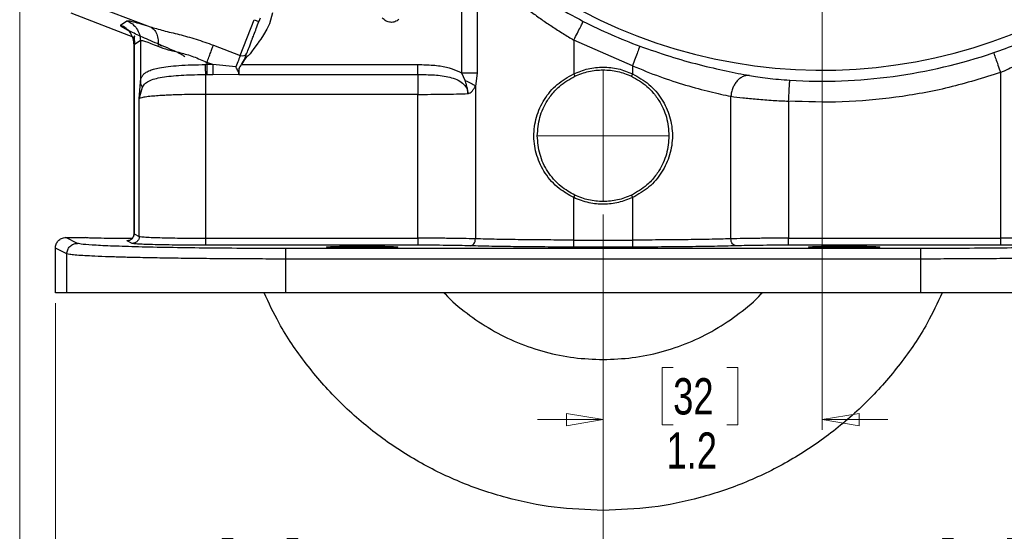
# Model space of a CAD drawing. Header units: inches. Extents: x 0.6 to 16.3, y 0.2 to 11.5.
# Tile 10 of 14: x 9.5 to 13.3, y 4 to 6. Entities that reach past the tile are written whole.
import ezdxf

# ---------------------------------------------------------------- set-up
doc = ezdxf.new("R2010")
doc.units = ezdxf.units.IN
doc.header["$MEASUREMENT"] = 0
doc.linetypes.add('CENTERX2', pattern=[0.8, 0.5, -0.1, 0.1, -0.1])
doc.styles.add('SLDTEXTSTYLE0', font='TXT', dxfattribs={"width": 0.75})
doc.dimstyles.new('SLDDIMSTYLE0', dxfattribs={"dimtxt": 0.137795, "dimasz": 0.14, "dimexe": 0, "dimexo": 0.0625, "dimgap": 0.034449, "dimtad": 0, "dimtih": 1, "dimtoh": 1, "dimdec": 1, "dimlfac": 1.5, "dimrnd": 1e-09, "dimzin": 12, "dimdsep": 46, "dimtxsty": 'SLDTEXTSTYLE0', "dimblk1": 'CLOSED', "dimblk2": 'CLOSED', "dimsah": 1, "dimcen": 0.09, "dimadec": 0, "dimazin": 3, "dimtfac": 1, "dimtdec": 1, "dimtofl": 0, "dimtmove": 0, "dimatfit": 3, "dimldrblk": 'CLOSED', "dimfxl": 0, "dimfrac": 2, "dimtolj": 1, "dimtzin": 12, "dimarcsym": 0})
doc.dimstyles.new('SLDDIMSTYLE1', dxfattribs={"dimtxt": 0.137795, "dimasz": 0.14, "dimexe": 0, "dimexo": 0.0625, "dimgap": 0.034449, "dimtad": 0, "dimdec": 1, "dimlfac": 1.5, "dimrnd": 1e-09, "dimzin": 12, "dimdsep": 46, "dimtxsty": 'SLDTEXTSTYLE0', "dimblk1": 'CLOSED', "dimblk2": 'CLOSED', "dimsah": 1, "dimcen": 0.09, "dimadec": 0, "dimazin": 3, "dimtfac": 1, "dimtdec": 1, "dimtmove": 0, "dimatfit": 0, "dimldrblk": 'CLOSED', "dimfxl": 0, "dimfrac": 2, "dimtolj": 1, "dimtzin": 12, "dimarcsym": 0})
doc.dimstyles.new('SLDDIMSTYLE2', dxfattribs={"dimtxt": 0.137795, "dimasz": 0.14, "dimexe": 0, "dimexo": 0.0625, "dimgap": 0.034449, "dimtad": 0, "dimdec": 1, "dimlfac": 1.5, "dimrnd": 1e-09, "dimzin": 12, "dimdsep": 46, "dimtxsty": 'SLDTEXTSTYLE0', "dimblk1": 'CLOSED', "dimblk2": 'CLOSED', "dimsah": 1, "dimcen": 0.09, "dimadec": 0, "dimazin": 3, "dimtfac": 1, "dimtofl": 0, "dimtmove": 0, "dimatfit": 3, "dimldrblk": 'CLOSED', "dimfxl": 0, "dimfrac": 2, "dimtolj": 1, "dimtzin": 12, "dimarcsym": 0})
doc.dimstyles.new('SLDDIMSTYLE3', dxfattribs={"dimtxt": 0.137795, "dimasz": 0.14, "dimexe": 0, "dimexo": 0.0625, "dimgap": 0.034449, "dimtad": 0, "dimdec": 1, "dimlfac": 1.5, "dimrnd": 1e-09, "dimzin": 12, "dimdsep": 46, "dimtxsty": 'SLDTEXTSTYLE0', "dimblk1": 'CLOSED', "dimblk2": 'CLOSED', "dimsah": 1, "dimcen": 0.09, "dimadec": 0, "dimazin": 3, "dimtfac": 1, "dimtdec": 1, "dimtofl": 0, "dimtmove": 0, "dimatfit": 3, "dimldrblk": 'CLOSED', "dimfxl": 0, "dimfrac": 2, "dimtolj": 1, "dimtzin": 12, "dimarcsym": 0})

# ---------------------------------------------------------------- blocks, each defined once
blk = doc.blocks.new('_Closed')
at = {"color": 0, "linetype": 'ByBlock', "lineweight": -2}
for p, q in [((-1, 0.166667), (0, 0)), ((-1, 0.166667), (-1, -0.166667)), ((0, 0), (-1, -0.166667)), ((0, 0), (-1, 0))]:
    blk.add_line(p, q, dxfattribs=at)
blk = doc.blocks.new('_D_1')
at = {"color": 7, "linetype": 'Continuous', "lineweight": 0}
for p, q in [((12.5938, 7.7259), (12.5938, 4.4276)), ((11.7605, 5.2459), (11.7605, 4.4276)), ((12.0268, 4.6654), (11.9848, 4.6654)), ((11.9848, 4.6654), (11.9848, 4.4467)), ((12.2305, 4.6654), (12.2724, 4.6654)), ((12.2724, 4.6654), (12.2724, 4.4467)), ((11.7605, 4.467), (11.5105, 4.467)), ((12.5938, 4.467), (12.8438, 4.467)), ((11.9848, 4.4467), (12.0268, 4.4467)), ((12.2724, 4.4467), (12.2305, 4.4467))]:
    blk.add_line(p, q, dxfattribs=at)
at = {"color": 7, "linetype": 'Continuous', "lineweight": 18, "xscale": 0.14, "yscale": 0.14}
blk.add_blockref('_Closed', (11.7605, 4.467), dxfattribs=at)
at = {"color": 7, "linetype": 'Continuous', "lineweight": 18, "xscale": 0.14, "yscale": 0.14, "rotation": 180.0000000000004}
blk.add_blockref('_Closed', (12.5938, 4.467), dxfattribs=at)
at = {"color": 7, "linetype": 'Continuous', "lineweight": 18, "char_height": 0.1378, "attachment_point": 1, "style": 'SLDTEXTSTYLE0'}
for s, insert in [('32', (12.0268, 4.6243)), ('1.2', (12.0014, 4.4182))]:
    blk.add_mtext(s, dxfattribs=dict(at, insert=insert))
blk = doc.blocks.new('_D_2')
at = {"color": 7, "linetype": 'Continuous', "lineweight": 0}
for p, q in [((9.5416, 6.1795), (9.5416, 3.2166)), ((11.7605, 5.2459), (11.7605, 3.2166)), ((10.8501, 3.4544), (10.8081, 3.4544)), ((10.8081, 3.4544), (10.8081, 3.2357)), ((11.0537, 3.4544), (11.0957, 3.4544)), ((11.0957, 3.4544), (11.0957, 3.2357)), ((9.5416, 3.256), (10.6873, 3.256)), ((10.8081, 3.2357), (10.8501, 3.2357)), ((11.0957, 3.2357), (11.0537, 3.2357)), ((11.7605, 3.256), (11.2166, 3.256))]:
    blk.add_line(p, q, dxfattribs=at)
at = {"color": 7, "linetype": 'Continuous', "lineweight": 18, "xscale": 0.14, "yscale": 0.14, "rotation": 180.0000000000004}
blk.add_blockref('_Closed', (9.5416, 3.256), dxfattribs=at)
at = {"color": 7, "linetype": 'Continuous', "lineweight": 18, "xscale": 0.14, "yscale": 0.14}
blk.add_blockref('_Closed', (11.7605, 3.256), dxfattribs=at)
at = {"color": 7, "linetype": 'Continuous', "lineweight": 18, "char_height": 0.1378, "attachment_point": 1, "style": 'SLDTEXTSTYLE0'}
for s, insert in [('85', (10.8501, 3.4133)), ('3.3', (10.8247, 3.2071))]:
    blk.add_mtext(s, dxfattribs=dict(at, insert=insert))
blk = doc.blocks.new('_D_3')
at = {"color": 7, "linetype": 'Continuous', "lineweight": 0}
for p, q in [((11.7605, 5.2459), (11.7605, 3.7773)), ((9.6772, 4.9095), (9.6772, 3.7773)), ((10.3533, 4.0152), (10.3113, 4.0152)), ((10.3113, 4.0152), (10.3113, 3.7964)), ((10.557, 4.0152), (10.5989, 4.0152)), ((10.5989, 4.0152), (10.5989, 3.7964)), ((9.6772, 3.8167), (10.1905, 3.8167)), ((10.3113, 3.7964), (10.3533, 3.7964)), ((10.5989, 3.7964), (10.557, 3.7964)), ((11.7605, 3.8167), (10.7198, 3.8167))]:
    blk.add_line(p, q, dxfattribs=at)
at = {"color": 7, "linetype": 'Continuous', "lineweight": 18, "xscale": 0.14, "yscale": 0.14, "rotation": 180.0000000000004}
blk.add_blockref('_Closed', (9.6772, 3.8167), dxfattribs=at)
at = {"color": 7, "linetype": 'Continuous', "lineweight": 18, "xscale": 0.14, "yscale": 0.14}
blk.add_blockref('_Closed', (11.7605, 3.8167), dxfattribs=at)
at = {"color": 7, "linetype": 'Continuous', "lineweight": 18, "char_height": 0.1378, "attachment_point": 1, "style": 'SLDTEXTSTYLE0'}
for s, insert in [('79', (10.3533, 3.974)), ('3.1', (10.3279, 3.7679))]:
    blk.add_mtext(s, dxfattribs=dict(at, insert=insert))
blk = doc.blocks.new('_D_4')
at = {"color": 7, "linetype": 'Continuous', "lineweight": 0}
for p, q in [((11.7605, 5.2459), (11.7605, 3.7773)), ((13.8438, 4.9095), (13.8438, 3.7773)), ((13.0927, 4.0152), (13.0508, 4.0152)), ((13.0508, 4.0152), (13.0508, 3.7964)), ((13.2964, 4.0152), (13.3384, 4.0152)), ((13.3384, 4.0152), (13.3384, 3.7964)), ((11.7605, 3.8167), (12.9299, 3.8167)), ((13.0508, 3.7964), (13.0927, 3.7964)), ((13.3384, 3.7964), (13.2964, 3.7964)), ((13.8438, 3.8167), (13.4592, 3.8167))]:
    blk.add_line(p, q, dxfattribs=at)
at = {"color": 7, "linetype": 'Continuous', "lineweight": 18, "xscale": 0.14, "yscale": 0.14, "rotation": 180.0000000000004}
blk.add_blockref('_Closed', (11.7605, 3.8167), dxfattribs=at)
at = {"color": 7, "linetype": 'Continuous', "lineweight": 18, "xscale": 0.14, "yscale": 0.14}
blk.add_blockref('_Closed', (13.8438, 3.8167), dxfattribs=at)
at = {"color": 7, "linetype": 'Continuous', "lineweight": 18, "char_height": 0.1378, "attachment_point": 1, "style": 'SLDTEXTSTYLE0'}
for s, insert in [('79', (13.0927, 3.974)), ('3.1', (13.0673, 3.7679))]:
    blk.add_mtext(s, dxfattribs=dict(at, insert=insert))
blk = doc.blocks.new('_D_5')
at = {"color": 7, "linetype": 'Continuous', "lineweight": 0}
for p, q in [((14.8572, 6.5954), (14.8572, 3.2166)), ((11.7605, 5.2459), (11.7605, 3.2166)), ((12.9738, 3.4544), (12.9318, 3.4544)), ((12.9318, 3.4544), (12.9318, 3.2357)), ((13.2793, 3.4544), (13.3212, 3.4544)), ((13.3212, 3.4544), (13.3212, 3.2357)), ((11.7605, 3.256), (12.811, 3.256)), ((12.9318, 3.2357), (12.9738, 3.2357)), ((13.3212, 3.2357), (13.2793, 3.2357)), ((14.8572, 3.256), (13.4421, 3.256))]:
    blk.add_line(p, q, dxfattribs=at)
at = {"color": 7, "linetype": 'Continuous', "lineweight": 18, "xscale": 0.14, "yscale": 0.14, "rotation": 180.0000000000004}
blk.add_blockref('_Closed', (11.7605, 3.256), dxfattribs=at)
at = {"color": 7, "linetype": 'Continuous', "lineweight": 18, "xscale": 0.14, "yscale": 0.14}
blk.add_blockref('_Closed', (14.8572, 3.256), dxfattribs=at)
at = {"color": 7, "linetype": 'Continuous', "lineweight": 18, "char_height": 0.1378, "attachment_point": 1, "style": 'SLDTEXTSTYLE0'}
for s, insert in [('118', (12.9738, 3.4133)), ('4.6', (12.9993, 3.2071))]:
    blk.add_mtext(s, dxfattribs=dict(at, insert=insert))
blk = doc.blocks.new('_D_6')
at = {"color": 7, "linetype": 'Continuous', "lineweight": 0}
for p, q in [((13.2822, 7.7653), (15.2832, 7.7653)), ((15.2439, 7.7653), (15.2439, 6.4641)), ((15.0911, 6.4361), (15.0492, 6.4361)), ((15.0492, 6.4361), (15.0492, 6.2174)), ((15.3966, 6.4361), (15.4386, 6.4361)), ((15.4386, 6.4361), (15.4386, 6.2174)), ((15.0492, 6.2174), (15.0911, 6.2174)), ((15.4386, 6.2174), (15.3966, 6.2174)), ((15.2439, 4.9489), (15.2439, 6.0112)), ((13.8393, 4.9489), (15.2832, 4.9489))]:
    blk.add_line(p, q, dxfattribs=at)
at = {"color": 7, "linetype": 'Continuous', "lineweight": 18, "xscale": 0.14, "yscale": 0.14}
for p, rotation in [((15.2439, 7.7653, 7.2703), 90.0000000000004), ((15.2439, 4.9489, 7.2703), 270.0000000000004)]:
    blk.add_blockref('_Closed', p, dxfattribs=dict(at, rotation=rotation))
at = {"color": 7, "linetype": 'Continuous', "lineweight": 18, "char_height": 0.1378, "attachment_point": 1, "style": 'SLDTEXTSTYLE0'}
for s, insert in [('107', (15.0911, 6.395)), ('4.2', (15.1166, 6.1889))]:
    blk.add_mtext(s, dxfattribs=dict(at, insert=insert))

msp = doc.modelspace()

# ---------------------------------------------------------------- linework, layer by layer
at = {"color": 7, "linetype": 'Continuous', "lineweight": 25}
for p, q in [((11.2225, 5.7836), (11.2225, 6.1883)), ((11.2813, 6.1883), (11.2813, 5.7836)), ((9.7569, 6.0673), (10.0373, 5.9596)), ((9.7356, 6.0117), (9.9777, 5.9187)), ((10.4562, 5.9914), (10.4514, 5.979)), ((9.9252, 5.9652), (9.9492, 5.9817)), ((10.3805, 5.8502), (10.4327, 5.9861)), ((10.4327, 5.9861), (10.4514, 5.979)), ((9.9762, 5.8911), (9.9762, 5.1724)), ((10.0005, 5.9071), (9.9765, 5.8906)), ((9.9765, 5.8906), (9.9765, 5.1729)), ((10.0005, 5.9071), (10.0005, 5.7494)), ((10.2785, 5.8893), (10.3805, 5.8502)), ((11.8723, 5.8109), (11.6487, 5.9086)), ((11.6487, 5.9086), (11.6487, 5.7807)), ((10.2535, 5.8156), (10.2485, 5.8156)), ((10.2755, 5.8156), (10.2535, 5.8241)), ((10.2535, 5.8241), (10.2535, 5.8156)), ((10.2755, 5.8156), (10.2535, 5.8156)), ((10.3638, 5.8065), (10.2755, 5.8156)), ((10.3853, 5.816), (10.396, 5.8346)), ((10.3966, 5.8344), (10.3857, 5.8156)), ((10.3857, 5.8156), (11.0554, 5.8156)), ((11.8723, 5.8109), (11.8723, 5.7807)), ((10.2493, 5.7779), (10.2535, 5.7779)), ((10.2535, 5.7779), (10.2755, 5.7779)), ((10.2755, 5.7779), (10.3747, 5.7792)), ((10.3747, 5.7779), (10.3758, 5.7808)), ((10.3747, 5.7792), (10.3748, 5.7795)), ((10.3747, 5.7792), (10.3747, 5.7779)), ((10.3747, 5.7779), (11.0554, 5.7779)), ((10.3748, 5.7795), (10.375, 5.7801)), ((10.375, 5.7801), (10.3752, 5.7805)), ((11.2359, 5.7547), (11.2225, 5.7836)), ((11.2813, 5.7836), (11.2748, 5.7342)), ((11.6487, 5.7807), (11.653, 5.7716)), ((11.8723, 5.7807), (11.868, 5.7716)), ((13.2717, 5.7855), (13.2717, 5.1561)), ((9.9963, 5.6859), (10.0005, 5.7494)), ((9.9963, 5.6859), (10.0088, 5.7303)), ((11.2748, 5.7342), (11.2748, 5.1537)), ((11.0554, 5.7025), (10.2493, 5.7025)), ((10.2493, 5.1561), (10.2493, 5.7025)), ((11.0554, 5.1561), (11.0554, 5.7025)), ((12.2462, 5.1537), (12.2462, 5.6951)), ((9.9963, 5.163), (9.9963, 5.6859)), ((12.4656, 5.6766), (12.4656, 5.1561)), ((11.6487, 5.3104), (11.653, 5.3194)), ((11.868, 5.3194), (11.8723, 5.3104)), ((11.6487, 5.1491), (11.6487, 5.3104)), ((11.8723, 5.3104), (11.8723, 5.1491)), ((9.9765, 5.1729), (9.9963, 5.163)), ((9.761, 5.1366), (9.7172, 5.1585)), ((9.7172, 5.1585), (9.7915, 5.1585)), ((9.7915, 5.1586), (9.7915, 5.1585)), ((9.9697, 5.1364), (9.9499, 5.1462)), ((10.2493, 5.1561), (11.0554, 5.1561)), ((11.6487, 5.1491), (11.8723, 5.1491)), ((12.4656, 5.1561), (13.2717, 5.1561)), ((9.721, 5.0967), (9.6772, 5.1186)), ((9.6772, 4.9489), (9.6772, 5.1186)), ((9.721, 4.9489), (9.721, 5.0967)), ((11.0554, 5.1294), (10.2493, 5.1294)), ((12.9678, 5.117), (10.5532, 5.117)), ((11.8723, 5.1224), (11.6487, 5.1224)), ((13.2717, 5.1294), (12.4656, 5.1294)), ((10.5532, 4.9489), (10.5532, 5.077)), ((12.9678, 5.077), (10.5532, 5.077)), ((12.9678, 5.077), (12.9678, 4.9489)), ((9.721, 4.9489), (9.6772, 4.9489)), ((12.9678, 4.9489), (10.5532, 4.9489))]:
    msp.add_line(p, q, dxfattribs=at)
at = {"color": 8, "linetype": 'Continuous', "lineweight": 25}
msp.add_line((10.0738, 5.8916), (10.0807, 5.8867), dxfattribs=at)
at = {"color": 7, "linetype": 'CENTERX2', "lineweight": 18}
for p, q in [((11.7605, 5.7959), (11.7605, 5.2853)), ((11.5102, 5.5455), (12.0239, 5.5455))]:
    msp.add_line(p, q, dxfattribs=at)
at = {"color": 7, "linetype": 'Continuous', "lineweight": 25, "flags": 128}
for points in [[(10.5025, 6.0119), (10.4911, 5.9708), (10.4816, 5.9497), (10.4694, 5.9285), (10.4581, 5.9116), (10.4529, 5.9043), (10.4504, 5.9009), (10.4494, 5.8995), (10.4483, 5.8981), (10.4483, 5.898), (10.4481, 5.8977), (10.4475, 5.8969), (10.4451, 5.8937), (10.4325, 5.8768), (10.4237, 5.8647), (10.4176, 5.8563), (10.4101, 5.8495), (10.4062, 5.8463), (10.4025, 5.8429), (10.3966, 5.8344)], [(10.3805, 5.8502), (10.3791, 5.8464), (10.3774, 5.842), (10.3755, 5.8371), (10.3735, 5.8318), (10.3712, 5.826), (10.3689, 5.8198), (10.3664, 5.8133), (10.3638, 5.8065)]]:
    msp.add_lwpolyline(points, dxfattribs=at)
at = {"color": 8, "linetype": 'Continuous', "lineweight": 25}
msp.add_arc((12.5938, 7.7653), 1.9709, 191.8312, 333.1688, dxfattribs=at)
at = {"color": 7, "linetype": 'Continuous', "lineweight": 25}
for centre, radius, start, end in [((12.5938, 7.7653), 2.0034, 243.0222, 249.7354), ((10.3884, 5.8673), 0.0189, 245.4037, 334.8829), ((12.5938, 7.7653), 2.0127, 266.4856, 288.9009)]:
    msp.add_arc(centre, radius, start, end, dxfattribs=at)
for points, knots in [([(11.275, 6.2486), (11.3027, 6.2264), (11.3581, 6.1821), (11.458, 6.1116), (11.567, 6.0426), (11.6457, 6.0008), (11.685, 5.9799)], [0, 0, 0, 0, 0.251561, 0.502133, 0.751208, 1, 1, 1, 1]), ([(11.2813, 6.1883), (11.2879, 6.182), (11.3014, 6.1693), (11.323, 6.1495), (11.3452, 6.1297), (11.3686, 6.1094), (11.3947, 6.0873), (11.4212, 6.0658), (11.4528, 6.041), (11.4867, 6.0155), (11.5266, 5.9869), (11.5666, 5.9598), (11.6073, 5.9336), (11.6352, 5.9168), (11.6487, 5.9086)], [0, 0, 0, 0, 0.068969, 0.1407, 0.211169, 0.278022, 0.352867, 0.439801, 0.50077, 0.610344, 0.707195, 0.803931, 0.905203, 1, 1, 1, 1]), ([(10.9839, 5.9871), (10.979, 5.9837), (10.9718, 5.9787), (10.9604, 5.9761), (10.9518, 5.9759), (10.9433, 5.9775), (10.9318, 5.9821), (10.9252, 5.9887), (10.9207, 5.9933)], [0, 0, 0, 0, 0.246406, 0.368125, 0.486437, 0.607332, 0.733168, 1, 1, 1, 1]), ([(10.0738, 5.8916), (10.051, 5.9014), (10.0059, 5.9206), (9.9578, 5.9432), (9.9273, 5.9595), (9.9259, 5.9633), (9.9252, 5.9652)], [0, 0, 0, 0, 0.25624, 0.508038, 0.755526, 1, 1, 1, 1]), ([(9.9492, 5.9817), (9.9512, 5.982), (9.9552, 5.9827), (9.9737, 5.9786), (10.0004, 5.9713), (10.025, 5.9635), (10.0373, 5.9596)], [0, 0, 0, 0, 0.248233, 0.496982, 0.747291, 1, 1, 1, 1]), ([(10.0373, 5.9596), (10.054, 5.9546), (10.0883, 5.9442), (10.1483, 5.9303), (10.2128, 5.9129), (10.2565, 5.8972), (10.2785, 5.8893)], [0, 0, 0, 0, 0.23134, 0.476902, 0.735333, 1, 1, 1, 1]), ([(10.0373, 5.9596), (10.0426, 5.9564), (10.0532, 5.95), (10.0637, 5.932), (10.0693, 5.9098), (10.0681, 5.8933), (10.0674, 5.885)], [0, 0, 0, 0, 0.250197, 0.50006, 0.750032, 1, 1, 1, 1]), ([(10.4055, 5.8593), (10.408, 5.866), (10.4132, 5.8794), (10.421, 5.8998), (10.4273, 5.9164), (10.4357, 5.9382), (10.4448, 5.9617), (10.4514, 5.979)], [0, 0, 0, 0, 0.250183, 0.500366, 0.51706, 0.645961, 1, 1, 1, 1]), ([(13.2458, 5.8611), (13.2761, 5.8719), (13.3369, 5.8935), (13.4064, 5.922), (13.4554, 5.9431), (13.4882, 5.9577), (13.5167, 5.9706), (13.531, 5.9769), (13.538, 5.9801)], [0, 0, 0, 0, 0.2461184, 0.4943254, 0.6206289, 0.745797, 0.8736519, 1, 1, 1, 1]), ([(9.9801, 5.9238), (9.9795, 5.9236), (9.9771, 5.9229), (9.977, 5.9166), (9.9781, 5.9053), (9.9777, 5.8941), (9.9775, 5.8892)], [0, 0, 0, 0, 0.118863, 0.452476, 0.756016, 1, 1, 1, 1]), ([(13.2717, 5.7855), (13.2818, 5.7901), (13.3013, 5.799), (13.332, 5.814), (13.361, 5.8288), (13.3861, 5.8422), (13.407, 5.8537), (13.4254, 5.864), (13.4496, 5.878), (13.4762, 5.8938), (13.5015, 5.9089), (13.5192, 5.919), (13.5229, 5.9199), (13.5247, 5.9203)], [0, 0, 0, 0, 0.080595, 0.156466, 0.252756, 0.32624, 0.379684, 0.446655, 0.506191, 0.631628, 0.755592, 0.878729, 1, 1, 1, 1]), ([(10.0005, 5.9071), (10.002, 5.9074), (10.005, 5.9081), (10.0191, 5.9041), (10.0394, 5.8967), (10.058, 5.889), (10.0674, 5.885)], [0, 0, 0, 0, 0.246394, 0.494827, 0.743394, 1, 1, 1, 1]), ([(10.0674, 5.885), (10.0801, 5.8806), (10.1053, 5.8718), (10.1524, 5.8615), (10.2031, 5.8469), (10.2366, 5.8317), (10.2535, 5.8241)], [0, 0, 0, 0, 0.247582, 0.495331, 0.745832, 1, 1, 1, 1]), ([(10.1691, 5.8453), (10.1675, 5.8468), (10.1644, 5.85), (10.1442, 5.8605), (10.1144, 5.8743), (10.0874, 5.8858), (10.0738, 5.8916)], [0, 0, 0, 0, 0.244577, 0.492289, 0.744095, 1, 1, 1, 1]), ([(11.9, 5.8859), (11.9381, 5.8725), (12.0145, 5.8457), (12.1267, 5.8145), (12.2317, 5.7901), (12.2885, 5.7796), (12.317, 5.7742)], [0, 0, 0, 0, 0.2477, 0.496274, 0.746875, 1, 1, 1, 1]), ([(10.0005, 5.7494), (10.0017, 5.7562), (10.0036, 5.767), (10.0113, 5.7776), (10.0202, 5.7854), (10.0331, 5.7925), (10.0507, 5.7987), (10.0747, 5.8043), (10.1066, 5.809), (10.1475, 5.8126), (10.1956, 5.815), (10.2305, 5.8154), (10.2485, 5.8156)], [0, 0, 0, 0, 0.112911, 0.176582, 0.245364, 0.323626, 0.407307, 0.496563, 0.609435, 0.73088, 0.861033, 1, 1, 1, 1]), ([(10.2493, 5.7779), (10.2492, 5.7796), (10.249, 5.7831), (10.2488, 5.7922), (10.2486, 5.8033), (10.2485, 5.8115), (10.2485, 5.8156)], [0, 0, 0, 0, 0.2500646, 0.5, 0.7499354, 1, 1, 1, 1]), ([(10.375, 5.7801), (10.3752, 5.7814), (10.3754, 5.784), (10.3724, 5.7905), (10.3682, 5.7981), (10.3653, 5.8037), (10.3638, 5.8065)], [0, 0, 0, 0, 0.233152, 0.496846, 0.748077, 1, 1, 1, 1]), ([(10.3752, 5.7805), (10.3756, 5.7826), (10.3763, 5.7869), (10.3754, 5.7948), (10.3766, 5.8016), (10.3795, 5.8084), (10.383, 5.813), (10.3853, 5.816)], [0, 0, 0, 0, 0.245853, 0.495972, 0.621807, 0.748508, 1, 1, 1, 1]), ([(10.3758, 5.7808), (10.3762, 5.7829), (10.3769, 5.7871), (10.3758, 5.7948), (10.377, 5.8016), (10.3799, 5.8083), (10.3834, 5.8127), (10.3857, 5.8156)], [0, 0, 0, 0, 0.248669, 0.498858, 0.625136, 0.748849, 1, 1, 1, 1]), ([(10.3853, 5.816), (10.3853, 5.816), (10.3854, 5.8159), (10.3855, 5.8158), (10.3857, 5.8157), (10.3857, 5.8156)], [0, 0, 0, 0, 0.276479, 0.562662, 1, 1, 1, 1]), ([(10.3966, 5.8344), (10.3965, 5.8344), (10.3964, 5.8345), (10.3963, 5.8345), (10.3962, 5.8346), (10.3961, 5.8346), (10.396, 5.8346), (10.396, 5.8346), (10.396, 5.8346)], [0, 0, 0, 0, 0.239646, 0.368513, 0.500259, 0.631643, 0.76056, 1, 1, 1, 1]), ([(11.0554, 5.8156), (11.0655, 5.8155), (11.0848, 5.8153), (11.1134, 5.8138), (11.1473, 5.8099), (11.185, 5.8024), (11.2107, 5.7895), (11.2225, 5.7836)], [0, 0, 0, 0, 0.174549, 0.337405, 0.499561, 0.770755, 1, 1, 1, 1]), ([(11.6487, 5.7807), (11.6667, 5.7878), (11.7026, 5.8021), (11.7605, 5.8077), (11.8185, 5.8021), (11.8543, 5.7878), (11.8723, 5.7807)], [0, 0, 0, 0, 0.250223, 0.500002, 0.749743, 1, 1, 1, 1]), ([(11.8723, 5.8109), (11.9069, 5.7968), (11.975, 5.7691), (12.0755, 5.7367), (12.1692, 5.7116), (12.2205, 5.7006), (12.2462, 5.6951)], [0, 0, 0, 0, 0.255037, 0.501553, 0.750936, 1, 1, 1, 1]), ([(10.0088, 5.7303), (10.012, 5.7354), (10.0185, 5.7458), (10.0365, 5.7558), (10.0608, 5.7637), (10.091, 5.7693), (10.1262, 5.7733), (10.1651, 5.7759), (10.2065, 5.7775), (10.2351, 5.7778), (10.2493, 5.7779)], [0, 0, 0, 0, 0.1223905, 0.2475281, 0.3735932, 0.4997496, 0.6254944, 0.7507457, 0.8755397, 1, 1, 1, 1]), ([(10.3758, 5.7808), (10.3757, 5.7808), (10.3756, 5.7808), (10.3754, 5.7808), (10.3753, 5.7806), (10.3752, 5.7805), (10.3752, 5.7805)], [0, 0, 0, 0, 0.244494, 0.499938, 0.754968, 1, 1, 1, 1]), ([(11.0554, 5.7779), (11.0765, 5.7777), (11.1176, 5.7774), (11.1675, 5.7713), (11.2033, 5.7598), (11.2257, 5.7467), (11.2394, 5.7311), (11.2453, 5.7165), (11.2458, 5.7089), (11.2461, 5.7052)], [0, 0, 0, 0, 0.283626, 0.55181, 0.675782, 0.791237, 0.898583, 0.949807, 1, 1, 1, 1]), ([(11.6487, 5.3104), (11.6296, 5.3211), (11.5874, 5.3446), (11.5383, 5.3999), (11.5053, 5.4685), (11.4935, 5.5428), (11.5037, 5.6174), (11.5348, 5.6852), (11.5831, 5.7434), (11.6268, 5.7682), (11.6487, 5.7807)], [0, 0, 0, 0, 0.110482, 0.244407, 0.370029, 0.495469, 0.620683, 0.746398, 0.872841, 1, 1, 1, 1]), ([(11.5102, 5.5455), (11.5121, 5.5691), (11.516, 5.6163), (11.5395, 5.6663), (11.5662, 5.7046), (11.5979, 5.7398), (11.6325, 5.7598), (11.653, 5.7716)], [0, 0, 0, 0, 0.249562, 0.499475, 0.577977, 0.75005, 1, 1, 1, 1]), ([(11.868, 5.7716), (11.8885, 5.7598), (11.9193, 5.7421), (11.9466, 5.7135), (11.9614, 5.6953), (11.9814, 5.6665), (12.005, 5.6163), (12.0089, 5.5691), (12.0108, 5.5455)], [0, 0, 0, 0, 0.249715, 0.375034, 0.419462, 0.50039, 0.750212, 1, 1, 1, 1]), ([(11.8723, 5.7807), (11.8939, 5.7683), (11.9372, 5.7436), (11.9855, 5.6864), (12.0167, 5.6193), (12.0274, 5.5455), (12.0167, 5.4718), (11.9854, 5.4047), (11.9374, 5.3473), (11.894, 5.3227), (11.8723, 5.3104)], [0, 0, 0, 0, 0.125897, 0.251197, 0.375791, 0.50002, 0.624131, 0.748703, 0.873994, 1, 1, 1, 1]), ([(12.317, 5.7742), (12.3129, 5.7743), (12.3047, 5.7745), (12.2923, 5.7706), (12.2805, 5.7637), (12.2698, 5.7538), (12.2607, 5.7414), (12.2535, 5.7271), (12.2483, 5.7114), (12.2469, 5.7005), (12.2462, 5.6951)], [0, 0, 0, 0, 0.125207, 0.250544, 0.37559, 0.500227, 0.625018, 0.750069, 0.875077, 1, 1, 1, 1]), ([(12.317, 5.7742), (12.3272, 5.7725), (12.3475, 5.769), (12.3855, 5.7639), (12.4269, 5.7594), (12.456, 5.7574), (12.4705, 5.7564)], [0, 0, 0, 0, 0.252106, 0.50281, 0.752157, 1, 1, 1, 1]), ([(11.2461, 5.7052), (11.2461, 5.7052), (11.2461, 5.7051), (11.2461, 5.7051), (11.2461, 5.7051), (11.2461, 5.7051), (11.2461, 5.7051), (11.2461, 5.7051), (11.2461, 5.7051), (11.2461, 5.7051), (11.2461, 5.7051), (11.2461, 5.7059), (11.2461, 5.7068), (11.246, 5.708), (11.246, 5.7102), (11.2455, 5.7173), (11.244, 5.7274), (11.2408, 5.741), (11.2377, 5.7495), (11.2359, 5.7547)], [0, 0, 0, 0, 0.001527, 0.001862, 0.00193, 0.001938, 0.001943, 0.001948, 0.001956, 0.002021, 0.00257, 0.004067, 0.0479, 0.051514, 0.075494, 0.174199, 0.468825, 0.675501, 1, 1, 1, 1]), ([(11.2461, 5.7052), (11.2479, 5.7056), (11.2545, 5.7073), (11.2653, 5.7166), (11.2714, 5.728), (11.2748, 5.7342)], [0, 0, 0, 0, 0.1398893, 0.5282904, 1, 1, 1, 1]), ([(10.2493, 5.7025), (10.2339, 5.7024), (10.2026, 5.7023), (10.1646, 5.7015), (10.1353, 5.7006), (10.114, 5.6998), (10.0936, 5.6988), (10.0713, 5.6975), (10.0471, 5.6957), (10.0229, 5.693), (10.0029, 5.6897), (9.9986, 5.6873), (9.9963, 5.6859)], [0, 0, 0, 0, 0.1200751, 0.2433391, 0.3062443, 0.369956, 0.4344761, 0.4998066, 0.5988644, 0.7152608, 0.8489795, 1, 1, 1, 1]), ([(11.0554, 5.7025), (11.0722, 5.7025), (11.106, 5.7026), (11.1557, 5.7031), (11.2038, 5.7039), (11.2319, 5.7048), (11.2461, 5.7052)], [0, 0, 0, 0, 0.241747, 0.48899, 0.741738, 1, 1, 1, 1]), ([(12.2462, 5.6951), (12.2608, 5.6932), (12.29, 5.6896), (12.3453, 5.6843), (12.4045, 5.6797), (12.4459, 5.6776), (12.4656, 5.6766)], [0, 0, 0, 0, 0.249433, 0.499494, 0.762913, 1, 1, 1, 1]), ([(11.653, 5.3194), (11.6348, 5.3298), (11.605, 5.3466), (11.5721, 5.3793), (11.5426, 5.4184), (11.5162, 5.4735), (11.5122, 5.5215), (11.5102, 5.5455)], [0, 0, 0, 0, 0.221517, 0.361188, 0.491422, 0.745521, 1, 1, 1, 1]), ([(12.0108, 5.5455), (12.0089, 5.522), (12.005, 5.4748), (11.9815, 5.4248), (11.9549, 5.3865), (11.9231, 5.3513), (11.8885, 5.3313), (11.868, 5.3194)], [0, 0, 0, 0, 0.249633, 0.499501, 0.577922, 0.750051, 1, 1, 1, 1]), ([(11.8723, 5.3104), (11.8547, 5.3034), (11.8197, 5.2894), (11.7632, 5.2836), (11.7047, 5.2884), (11.668, 5.3028), (11.6487, 5.3104)], [0, 0, 0, 0, 0.244462, 0.488763, 0.732552, 1, 1, 1, 1]), ([(9.9762, 5.1733), (9.9761, 5.1718), (9.976, 5.1689), (9.9748, 5.1645), (9.9728, 5.1601), (9.9688, 5.1544), (9.9667, 5.1528), (9.9651, 5.1516)], [0, 0, 0, 0, 0.1126641, 0.2268411, 0.3533997, 0.5161209, 1, 1, 1, 1]), ([(9.6772, 5.1186), (9.6778, 5.1237), (9.6789, 5.1339), (9.6877, 5.147), (9.6984, 5.1545), (9.7087, 5.158), (9.7143, 5.1584), (9.7172, 5.1585)], [0, 0, 0, 0, 0.245809, 0.483726, 0.730788, 0.862768, 1, 1, 1, 1]), ([(10.5532, 5.117), (10.503, 5.117), (10.4027, 5.1172), (10.2575, 5.1183), (10.1229, 5.1201), (10.0039, 5.1226), (9.9044, 5.1256), (9.8288, 5.129), (9.7771, 5.1327), (9.7664, 5.1353), (9.761, 5.1366)], [0, 0, 0, 0, 0.124956, 0.249962, 0.374961, 0.499946, 0.62494, 0.749961, 0.875002, 1, 1, 1, 1]), ([(9.9695, 5.1552), (9.9555, 5.1551), (9.9243, 5.1549), (9.8737, 5.1552), (9.829, 5.156), (9.7976, 5.1571), (9.7935, 5.1581), (9.7915, 5.1585)], [0, 0, 0, 0, 0.169144, 0.376825, 0.584526, 0.792253, 1, 1, 1, 1]), ([(10.2493, 5.1294), (10.2316, 5.1294), (10.1962, 5.1295), (10.1449, 5.1299), (10.0974, 5.1305), (10.0554, 5.1314), (10.0203, 5.1324), (9.9936, 5.1336), (9.9754, 5.135), (9.9716, 5.1359), (9.9697, 5.1364)], [0, 0, 0, 0, 0.1249562, 0.2499624, 0.3749609, 0.4999463, 0.6249397, 0.7499613, 0.8750023, 1, 1, 1, 1]), ([(9.9963, 5.163), (9.9986, 5.1625), (10.0032, 5.1614), (10.0253, 5.16), (10.0553, 5.1588), (10.0914, 5.1578), (10.1307, 5.157), (10.1711, 5.1565), (10.2107, 5.1561), (10.2368, 5.1561), (10.2493, 5.1561)], [0, 0, 0, 0, 0.152262, 0.296742, 0.433436, 0.56234, 0.68345, 0.796765, 0.902282, 1, 1, 1, 1]), ([(11.2748, 5.1537), (11.2594, 5.1541), (11.2291, 5.1548), (11.1734, 5.1555), (11.1151, 5.156), (11.0751, 5.156), (11.0554, 5.1561)], [0, 0, 0, 0, 0.261982, 0.515974, 0.76198, 1, 1, 1, 1]), ([(11.2549, 5.1271), (11.2575, 5.1275), (11.2626, 5.1284), (11.2692, 5.1346), (11.2738, 5.1434), (11.2745, 5.1503), (11.2748, 5.1537)], [0, 0, 0, 0, 0.250433, 0.500128, 0.750069, 1, 1, 1, 1]), ([(11.6487, 5.1491), (11.6152, 5.1491), (11.547, 5.1493), (11.4476, 5.1502), (11.3528, 5.1516), (11.3011, 5.153), (11.2748, 5.1537)], [0, 0, 0, 0, 0.238014, 0.484016, 0.73801, 1, 1, 1, 1]), ([(12.2462, 5.1537), (12.2199, 5.153), (12.1682, 5.1516), (12.0734, 5.1502), (11.974, 5.1493), (11.9058, 5.1491), (11.8723, 5.1491)], [0, 0, 0, 0, 0.261987, 0.51598, 0.761983, 1, 1, 1, 1]), ([(12.4656, 5.1561), (12.4459, 5.156), (12.4059, 5.156), (12.3476, 5.1555), (12.2919, 5.1548), (12.2616, 5.1541), (12.2462, 5.1537)], [0, 0, 0, 0, 0.238022, 0.484027, 0.738019, 1, 1, 1, 1]), ([(12.2661, 5.1271), (12.2636, 5.1275), (12.2584, 5.1285), (12.2518, 5.1346), (12.2472, 5.1434), (12.2465, 5.1503), (12.2462, 5.1537)], [0, 0, 0, 0, 0.2499312, 0.4998718, 0.7495673, 1, 1, 1, 1]), ([(13.76, 5.1366), (13.7546, 5.1353), (13.7439, 5.1327), (13.6922, 5.129), (13.6166, 5.1256), (13.5171, 5.1226), (13.3981, 5.1201), (13.2635, 5.1183), (13.1184, 5.1172), (13.018, 5.117), (12.9678, 5.117)], [0, 0, 0, 0, 0.1249977, 0.2500387, 0.3750603, 0.5000537, 0.6250391, 0.7500376, 0.8750438, 1, 1, 1, 1]), ([(13.5247, 5.163), (13.5224, 5.1625), (13.5178, 5.1614), (13.4957, 5.16), (13.4657, 5.1588), (13.4296, 5.1578), (13.3903, 5.157), (13.3499, 5.1565), (13.3103, 5.1561), (13.2842, 5.1561), (13.2717, 5.1561)], [0, 0, 0, 0, 0.1522621, 0.2967421, 0.4334358, 0.5623396, 0.6834503, 0.7967651, 0.9022821, 1, 1, 1, 1]), ([(13.5513, 5.1364), (13.5494, 5.1359), (13.5456, 5.135), (13.5274, 5.1336), (13.5007, 5.1324), (13.4656, 5.1314), (13.4236, 5.1305), (13.3761, 5.1299), (13.3249, 5.1295), (13.2894, 5.1294), (13.2717, 5.1294)], [0, 0, 0, 0, 0.124998, 0.250039, 0.37506, 0.500054, 0.625039, 0.750038, 0.875044, 1, 1, 1, 1]), ([(10.5532, 5.077), (10.5196, 5.077), (10.4517, 5.0771), (10.3504, 5.0776), (10.2675, 5.0782), (10.2028, 5.0789), (10.1551, 5.0795), (10.1086, 5.0802), (10.0636, 5.0809), (10.0204, 5.0818), (9.9727, 5.0828), (9.9203, 5.0842), (9.8646, 5.086), (9.8173, 5.088), (9.7793, 5.09), (9.7508, 5.0921), (9.7293, 5.0943), (9.7239, 5.0959), (9.721, 5.0967)], [0, 0, 0, 0, 0.0797681, 0.1609509, 0.2435491, 0.2854003, 0.327606, 0.3701664, 0.4130816, 0.4563516, 0.4999766, 0.5640666, 0.6358515, 0.7153292, 0.7800044, 0.8490084, 0.9223405, 1, 1, 1, 1]), ([(10.7082, 5.1225), (10.7102, 5.123), (10.7143, 5.1239), (10.7457, 5.1251), (10.7905, 5.1259), (10.8261, 5.126), (10.8438, 5.1261)], [0, 0, 0, 0, 0.25004, 0.500056, 0.75004, 1, 1, 1, 1]), ([(10.8438, 5.119), (10.8261, 5.119), (10.7905, 5.1191), (10.7457, 5.12), (10.7143, 5.1211), (10.7102, 5.1221), (10.7082, 5.1225)], [0, 0, 0, 0, 0.24996, 0.499944, 0.74996, 1, 1, 1, 1]), ([(10.8438, 5.1261), (10.8616, 5.126), (10.8972, 5.1259), (10.942, 5.1251), (10.9734, 5.1239), (10.9775, 5.123), (10.9795, 5.1225)], [0, 0, 0, 0, 0.24996, 0.499944, 0.74996, 1, 1, 1, 1]), ([(10.9795, 5.1225), (10.9775, 5.1221), (10.9734, 5.1211), (10.942, 5.12), (10.8972, 5.1191), (10.8616, 5.119), (10.8438, 5.119)], [0, 0, 0, 0, 0.25004, 0.500056, 0.75004, 1, 1, 1, 1]), ([(11.2549, 5.1271), (11.2416, 5.1274), (11.2149, 5.1281), (11.1655, 5.1288), (11.1118, 5.1293), (11.0742, 5.1294), (11.0554, 5.1294)], [0, 0, 0, 0, 0.250021, 0.500026, 0.750017, 1, 1, 1, 1]), ([(11.6487, 5.1224), (11.6116, 5.1225), (11.5375, 5.1226), (11.4314, 5.1236), (11.3338, 5.125), (11.2812, 5.1264), (11.2549, 5.1271)], [0, 0, 0, 0, 0.249983, 0.499974, 0.749979, 1, 1, 1, 1]), ([(12.2661, 5.1271), (12.2398, 5.1264), (12.1872, 5.125), (12.0896, 5.1236), (11.9835, 5.1226), (11.9094, 5.1225), (11.8723, 5.1224)], [0, 0, 0, 0, 0.250021, 0.500026, 0.750017, 1, 1, 1, 1]), ([(12.4656, 5.1294), (12.4468, 5.1294), (12.4092, 5.1293), (12.3555, 5.1288), (12.3061, 5.1281), (12.2795, 5.1274), (12.2661, 5.1271)], [0, 0, 0, 0, 0.249983, 0.499974, 0.749979, 1, 1, 1, 1]), ([(12.5415, 5.1225), (12.5435, 5.123), (12.5476, 5.1239), (12.579, 5.1251), (12.6238, 5.1259), (12.6594, 5.126), (12.6772, 5.1261)], [0, 0, 0, 0, 0.25004, 0.500056, 0.75004, 1, 1, 1, 1]), ([(12.6772, 5.119), (12.6594, 5.119), (12.6238, 5.1191), (12.579, 5.12), (12.5476, 5.1211), (12.5435, 5.1221), (12.5415, 5.1225)], [0, 0, 0, 0, 0.24996, 0.499944, 0.74996, 1, 1, 1, 1]), ([(12.6772, 5.1261), (12.6949, 5.126), (12.7305, 5.1259), (12.7753, 5.1251), (12.8067, 5.1239), (12.8108, 5.123), (12.8128, 5.1225)], [0, 0, 0, 0, 0.24996, 0.499944, 0.74996, 1, 1, 1, 1]), ([(12.8128, 5.1225), (12.8108, 5.1221), (12.8067, 5.1211), (12.7753, 5.12), (12.7305, 5.1191), (12.6949, 5.119), (12.6772, 5.119)], [0, 0, 0, 0, 0.25004, 0.500056, 0.75004, 1, 1, 1, 1]), ([(13.8, 5.0967), (13.7971, 5.0959), (13.7917, 5.0943), (13.7702, 5.0921), (13.7417, 5.09), (13.7106, 5.0884), (13.6806, 5.087), (13.6539, 5.086), (13.6263, 5.085), (13.5982, 5.0842), (13.5701, 5.0834), (13.525, 5.0823), (13.4588, 5.0809), (13.3671, 5.0795), (13.2704, 5.0784), (13.1706, 5.0776), (13.0693, 5.0771), (13.0014, 5.077), (12.9678, 5.077)], [0, 0, 0, 0, 0.077662, 0.150997, 0.220004, 0.284683, 0.325405, 0.364201, 0.401072, 0.436018, 0.469038, 0.500132, 0.586982, 0.672416, 0.756434, 0.839037, 0.920226, 1, 1, 1, 1]), ([(11.7605, 4.1222), (11.6984, 4.1246), (11.5742, 4.1293), (11.3911, 4.1671), (11.2143, 4.2267), (11.0468, 4.3094), (10.8916, 4.4131), (10.751, 4.5362), (10.6286, 4.6768), (10.5334, 4.8149), (10.4892, 4.9101), (10.4711, 4.9489)], [0, 0, 0, 0, 0.115092, 0.230184, 0.345276, 0.460368, 0.57546, 0.690552, 0.805644, 0.920736, 1, 1, 1, 1]), ([(11.1552, 4.9489), (11.1565, 4.9473), (11.1822, 4.9178), (11.2421, 4.8697), (11.3339, 4.8069), (11.4342, 4.7577), (11.5398, 4.722), (11.6492, 4.6994), (11.7234, 4.6966), (11.7605, 4.6952)], [0, 0, 0, 0, 0.0091037, 0.174253, 0.3394024, 0.5045518, 0.6697012, 0.8348506, 1, 1, 1, 1]), ([(11.7605, 4.6952), (11.7976, 4.6966), (11.8718, 4.6994), (11.9812, 4.722), (12.0868, 4.7577), (12.1871, 4.8069), (12.2789, 4.8697), (12.3388, 4.9178), (12.3645, 4.9473), (12.3658, 4.9489)], [0, 0, 0, 0, 0.165149, 0.330299, 0.495448, 0.660598, 0.825747, 0.990896, 1, 1, 1, 1]), ([(13.0499, 4.9489), (13.0318, 4.9101), (12.9876, 4.8149), (12.8924, 4.6768), (12.77, 4.5362), (12.6294, 4.4131), (12.4742, 4.3094), (12.3067, 4.2267), (12.1299, 4.1671), (11.9468, 4.1293), (11.8226, 4.1246), (11.7605, 4.1222)], [0, 0, 0, 0, 0.0792642, 0.1943562, 0.3094481, 0.4245401, 0.5396321, 0.6547241, 0.769816, 0.884908, 1, 1, 1, 1])]:
    msp.add_open_spline(points, degree=3, knots=knots, dxfattribs=at)
for points in [[(9.9765, 5.8906), (9.9758, 5.8986), (9.9744, 5.9147), (9.9633, 5.9365), (9.9469, 5.9546), (9.9325, 5.9617), (9.9252, 5.9652)], [(9.9492, 5.9817), (9.9565, 5.9782), (9.9709, 5.9711), (9.9873, 5.9529), (9.9984, 5.9312), (9.9998, 5.9151), (10.0005, 5.9071)], [(11.6487, 5.9086), (11.6534, 5.9178), (11.6627, 5.9361), (11.6745, 5.9593), (11.683, 5.9759), (11.6843, 5.9786), (11.685, 5.9799)], [(10.2535, 5.8241), (10.256, 5.8307), (10.2611, 5.8439), (10.2682, 5.8623), (10.2743, 5.8783), (10.2771, 5.8857), (10.2785, 5.8893)], [(11.9, 5.8859), (11.8994, 5.8845), (11.8984, 5.8817), (11.8919, 5.8642), (11.8829, 5.8397), (11.8758, 5.8205), (11.8723, 5.8109)], [(10.396, 5.8346), (10.3978, 5.8395), (10.4016, 5.8492), (10.4042, 5.8559), (10.4055, 5.8593)], [(13.2458, 5.8611), (13.2463, 5.8597), (13.2473, 5.8568), (13.2533, 5.8392), (13.2618, 5.8146), (13.2684, 5.7952), (13.2717, 5.7855)], [(10.2535, 5.8156), (10.2535, 5.8115), (10.2535, 5.8033), (10.2535, 5.7922), (10.2535, 5.7831), (10.2535, 5.7796), (10.2535, 5.7779)], [(10.2755, 5.8156), (10.2755, 5.8115), (10.2755, 5.8033), (10.2755, 5.7922), (10.2755, 5.7831), (10.2755, 5.7796), (10.2755, 5.7779)], [(11.0554, 5.7779), (11.0554, 5.7796), (11.0554, 5.7831), (11.0554, 5.7922), (11.0554, 5.8033), (11.0554, 5.8115), (11.0554, 5.8156)], [(10.2493, 5.7025), (10.2493, 5.7107), (10.2493, 5.7271), (10.2493, 5.7493), (10.2493, 5.7676), (10.2493, 5.7745), (10.2493, 5.7779)], [(11.0554, 5.7779), (11.0554, 5.7745), (11.0554, 5.7676), (11.0554, 5.7493), (11.0554, 5.7271), (11.0554, 5.7107), (11.0554, 5.7025)], [(11.2813, 5.7836), (11.2773, 5.7836), (11.2694, 5.7836), (11.2548, 5.7836), (11.239, 5.7836), (11.228, 5.7836), (11.2225, 5.7836)], [(11.653, 5.7716), (11.6703, 5.7787), (11.7047, 5.7927), (11.7419, 5.7948), (11.7605, 5.7959)], [(11.7605, 5.7959), (11.7791, 5.7948), (11.8163, 5.7927), (11.8507, 5.7787), (11.868, 5.7716)], [(13.2717, 5.7855), (13.2065, 5.7652), (13.0762, 5.7246), (12.8744, 5.6886), (12.6702, 5.6698), (12.5338, 5.6743), (12.4656, 5.6766)], [(10.0005, 5.7494), (10.001, 5.746), (10.0019, 5.7391), (10.0065, 5.7333), (10.0088, 5.7303)], [(11.2359, 5.7547), (11.2434, 5.7515), (11.2584, 5.7452), (11.2693, 5.7379), (11.2748, 5.7342)], [(12.4656, 5.6766), (12.4662, 5.6868), (12.4674, 5.7073), (12.469, 5.7333), (12.4702, 5.7519), (12.4704, 5.7549), (12.4705, 5.7564)], [(11.7605, 5.2952), (11.7419, 5.2963), (11.7047, 5.2984), (11.6703, 5.3124), (11.653, 5.3194)], [(11.868, 5.3194), (11.8507, 5.3124), (11.8163, 5.2984), (11.7791, 5.2963), (11.7605, 5.2952)], [(9.9499, 5.1462), (9.9534, 5.1467), (9.9603, 5.1475), (9.9691, 5.1536), (9.9753, 5.1624), (9.9761, 5.1694), (9.9765, 5.1729)], [(9.721, 5.0967), (9.7216, 5.1019), (9.7229, 5.1124), (9.7321, 5.1256), (9.7453, 5.1348), (9.7557, 5.136), (9.761, 5.1366)], [(9.9963, 5.163), (9.9959, 5.1595), (9.9951, 5.1525), (9.9889, 5.1437), (9.9801, 5.1376), (9.9732, 5.1368), (9.9697, 5.1364)], [(10.2493, 5.1294), (10.2493, 5.1299), (10.2493, 5.1308), (10.2493, 5.137), (10.2493, 5.1458), (10.2493, 5.1526), (10.2493, 5.1561)], [(11.0554, 5.1561), (11.0554, 5.1526), (11.0554, 5.1458), (11.0554, 5.137), (11.0554, 5.1308), (11.0554, 5.1299), (11.0554, 5.1294)], [(11.6487, 5.1224), (11.6487, 5.1229), (11.6487, 5.1239), (11.6487, 5.13), (11.6487, 5.1388), (11.6487, 5.1456), (11.6487, 5.1491)], [(11.8723, 5.1491), (11.8723, 5.1456), (11.8723, 5.1388), (11.8723, 5.13), (11.8723, 5.1239), (11.8723, 5.1229), (11.8723, 5.1224)], [(12.4656, 5.1294), (12.4656, 5.1299), (12.4656, 5.1308), (12.4656, 5.137), (12.4656, 5.1458), (12.4656, 5.1526), (12.4656, 5.1561)], [(13.2717, 5.1561), (13.2717, 5.1526), (13.2717, 5.1458), (13.2717, 5.137), (13.2717, 5.1308), (13.2717, 5.1299), (13.2717, 5.1294)], [(10.5532, 5.077), (10.5532, 5.0821), (10.5532, 5.0924), (10.5532, 5.1055), (10.5532, 5.1148), (10.5532, 5.1162), (10.5532, 5.117)], [(12.9678, 5.117), (12.9678, 5.1162), (12.9678, 5.1148), (12.9678, 5.1055), (12.9678, 5.0924), (12.9678, 5.0821), (12.9678, 5.077)], [(10.5532, 4.9489), (10.5181, 4.9489), (10.4478, 4.9489), (10.344, 4.9489), (10.2436, 4.9489), (10.1481, 4.9489), (10.0591, 4.9489), (9.9781, 4.9489), (9.9062, 4.9489), (9.8446, 4.9489), (9.7944, 4.9489), (9.7565, 4.9489), (9.7304, 4.9489), (9.7242, 4.9489), (9.721, 4.9489)], [(13.8, 4.9489), (13.7968, 4.9489), (13.7906, 4.9489), (13.7645, 4.9489), (13.7266, 4.9489), (13.6764, 4.9489), (13.6148, 4.9489), (13.5429, 4.9489), (13.4619, 4.9489), (13.3729, 4.9489), (13.2774, 4.9489), (13.177, 4.9489), (13.0732, 4.9489), (13.0029, 4.9489), (12.9678, 4.9489)]]:
    msp.add_open_spline(points, degree=3, dxfattribs=at)
at = {"color": 8, "linetype": 'Continuous', "lineweight": 25}
msp.add_open_spline([(9.9499, 5.1462), (9.9492, 5.1469), (9.9484, 5.1477), (9.9586, 5.1484), (9.9604, 5.1485)], degree=3, knots=[0, 0, 0, 0, 0.829369, 1, 1, 1, 1], dxfattribs=at)

# ---------------------------------------------------------------- dimensions: what is measured, and where the dimension line sits
at = {"color": 7, "linetype": 'Continuous', "lineweight": 18}
for base, p1, p2, dimstyle, picture, middle in [((11.7605, 4.467), (12.5938, 7.7653), (11.7605, 5.2853), 'SLDDIMSTYLE1', '_D_1', (12.1286, 4.467)), ((11.7605, 3.256), (14.8572, 6.6348), (11.7605, 5.2853), 'SLDDIMSTYLE3', '_D_5', (13.1265, 3.256)), ((11.7605, 3.256), (9.5416, 6.2189), (11.7605, 5.2853), 'SLDDIMSTYLE2', '_D_2', (10.9519, 3.256)), ((11.7605, 3.8167), (9.6772, 4.9489), (11.7605, 5.2853), 'SLDDIMSTYLE3', '_D_3', (10.4551, 3.8167)), ((13.8438, 3.8167), (11.7605, 5.2853), (13.8438, 4.9489), 'SLDDIMSTYLE2', '_D_4', (13.1946, 3.8167))]:
    dim = msp.add_linear_dim(base=base, p1=p1, p2=p2, dimstyle=dimstyle, dxfattribs=at)
    dim.commit()
    dim.dimension.update_dxf_attribs({"geometry": picture, "text_midpoint": middle, "dimtype": 160})
dim = msp.add_linear_dim(base=(15.2439, 4.9489), p1=(13.2428, 7.7653), p2=(13.8, 4.9489), angle=90, dimstyle='SLDDIMSTYLE0', dxfattribs=at)
dim.commit()
dim.dimension.update_dxf_attribs({"geometry": '_D_6', "text_midpoint": (15.2439, 6.2377), "dimtype": 160})

doc.saveas('drawing.dxf')
